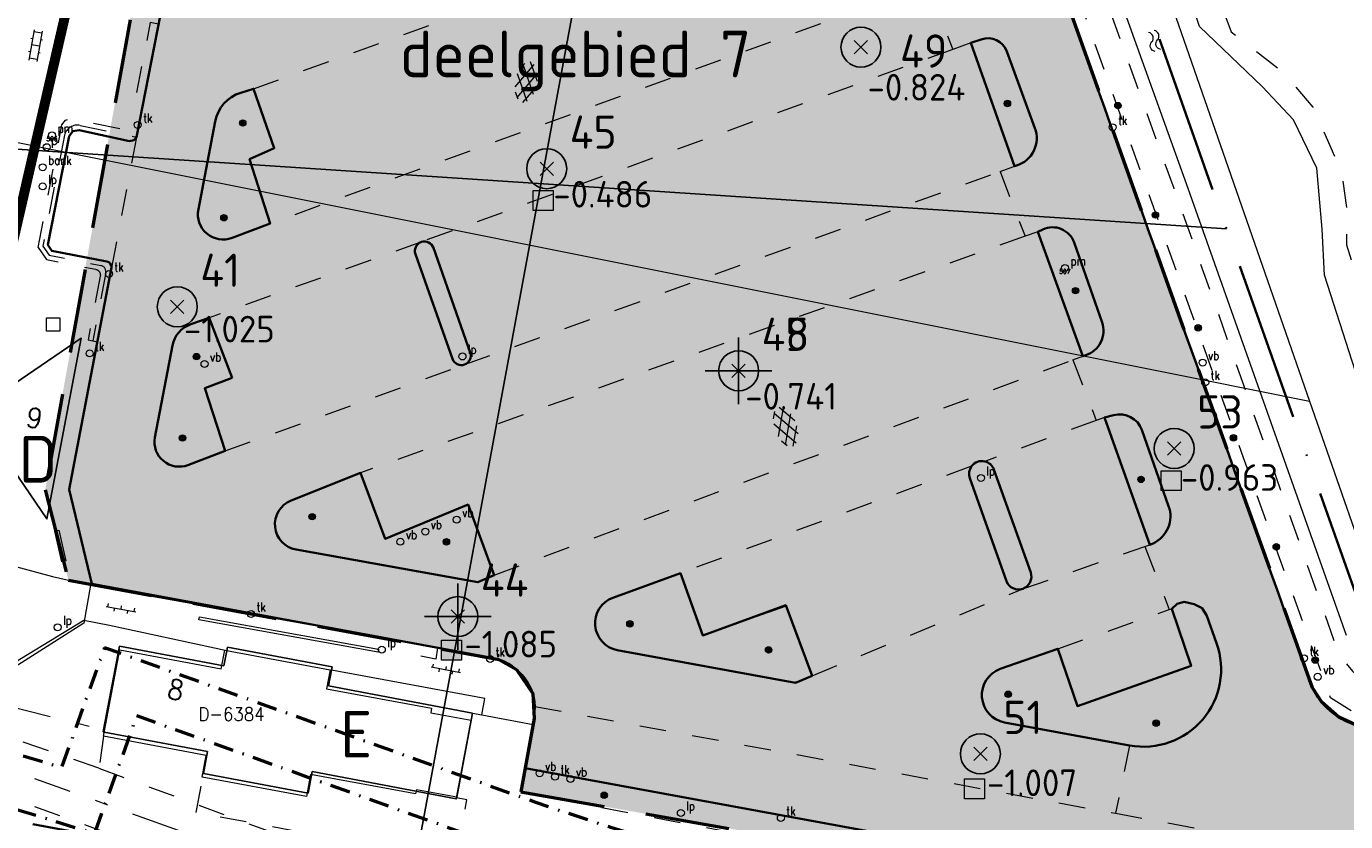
# Model space of a CAD drawing. Header units: metres. Extents: x 132072 to 132715, y 517419 to 517799.
# Tile 26 of 33: x 132472 to 132571, y 517613 to 517673. Entities that reach past the tile are written whole.
import ezdxf
from ezdxf import colors
from ezdxf.entities.mleader import LeaderData, LeaderLine
from ezdxf.enums import TextEntityAlignment as Align
from ezdxf.lldxf.tags import DXFTag
from ezdxf.math import Vec2, Vec3

# ---------------------------------------------------------------- set-up
doc = ezdxf.new("R2010")
doc.units = ezdxf.units.M
for name, pattern in [('DASHDOT', [1, 0.5, -0.25, 0, -0.25]), ('HIDDEN', [9.525, 6.35, -3.175]), ('NLCS-HIDDEN', [4, 2, -2]), ('XX-HART', [13, 4, -2, 1, -2, 4]), ('XX-PROJECTGRENS', [18, 12, -3, 0, -3])]:
    doc.linetypes.add(name, pattern=pattern)
doc.layers.get('0').update_dxf_attribs({"linetype": 'CONTINUOUS'})
for name, color, linetype, lineweight in [('B-XX-MO-DETAIL1-V', 253, 'CONTINUOUS', 18), ('B-XX-OG-TOPOGRAFIE_BEBOUWING_OVERIG-T35', 90, 'CONTINUOUS', 35), ('B-XX-VH-VERHARDING_ASFALT-ROOD-G', 1, 'CONTINUOUS', 35), ('GBKN AS SPOOR', 252, 'XX-HART', 13), ('GBKN HEK', 252, 'XX-HART', 13), ('GBKN HOOFDGEBOUW', 250, 'CONTINUOUS', 25), ('GBKN HUISNUMMER', 252, 'CONTINUOUS', 13), ('GBKN KANT FUNCTIEVERSCHIL WEG', 252, 'NLCS-HIDDEN', 13), ('GBKN KANT FUNTIEVERSCHIL', 252, 'NLCS-HIDDEN', 13), ('GBKN KANT GESLOTEN VERHARDING', 252, 'CONTINUOUS', 13), ('GBKN KANT GESLOTEN VERHARDING WEG', 252, 'CONTINUOUS', 13), ('GBKN KANT OP  OF INRIT', 252, 'NLCS-HIDDEN', 13), ('GBKN KANT OPEN VERHARDING', 252, 'CONTINUOUS', 13), ('GBKN KUNSTWERK DROOG', 252, 'CONTINUOUS', 13), ('GBKN LUIFEL', 252, 'NLCS-HIDDEN', 13), ('GBKN TALUDLIJN', 252, 'NLCS-HIDDEN', 13), ('GBKN TERREINAFSCHEIDING', 252, 'NLCS-HIDDEN', 13), ('GBKN TRAPTREDE', 252, 'NLCS-HIDDEN', 13), ('GBKN VERHARDINGSSYMBOOL', 252, 'CONTINUOUS', 13), ('GBKN VLAKAFSLUITING BEHEER GROEN', 252, 'NLCS-HIDDEN', 13), ('GBKN VLAKAFSLUITING BEHEER WEGEN', 252, 'NLCS-HIDDEN', 13), ('GBKN WALBESCHERMING', 252, 'CONTINUOUS', 13), ('GBKN WATER', 252, 'CONTINUOUS', 13), ('GRENS MAAIVELD', 252, 'NLCS-HIDDEN', 13), ('KADASTER PERCEELNUMMER', 252, 'CONTINUOUS', 13), ('KADASTER PERCEELSGRENS', 252, 'KG-KADASTRAAL', 13), ('N-XX-KG-11 MTR GRENS', 7, 'DASHDOT', 35), ('N-XX-KG-7 MTR GRENS', 7, 'DASHDOT', 35), ('N-XX-KG-PROJECTGRENS-G', 7, 'XX-PROJECTGRENS', 35), ('N-XX-MO-BODEM_VERVUILING-V', 253, 'CONTINUOUS', 18), ('N-XX-MO-ONDERZOEK_BORING_ASFALT-S', 30, 'CONTINUOUS', 25), ('N-XX-MO-ONDERZOEK_BORING_GROND en ASFALT-S', 30, 'CONTINUOUS', 25), ('N-XX-MO-ONDERZOEK_NAP_ASFALT-S', 10, 'CONTINUOUS', 25), ('N-XX-MO-ONDERZOEK_PEILBUIS_ASFALT-S', 150, 'CONTINUOUS', 25), ('N-XX-MO-ONDERZOEK_VAKINDELING-S', 2, 'CONTINUOUS', 25), ('THEMA BOOM', 252, 'CONTINUOUS', 13), ('THEMA LICHTMAST', 252, 'CONTINUOUS', 13), ('THEMA RIOOL', 252, 'CONTINUOUS', 13), ('THEMA STRAATMEUBILAIR', 252, 'CONTINUOUS', 13), ('THEMA TEKST PARKEERMETERNR', 252, 'CONTINUOUS', 13), ('X-XX-AL-DETAIL1-T25', 8, 'CONTINUOUS', 25), ('X-XX-AL-REFERENTIE-G', 7, 'CONTINUOUS', 18)]:
    doc.layers.add(name, color=color, linetype=linetype, lineweight=lineweight)
doc.styles.add('NLCS-ISO', font='NLCS-ISO.ttf')
doc.styles.add('NLCS-ISO-M1000-T35', font='NLCS-ISO.ttf', dxfattribs={"height": 3.5})
doc.styles.add('Style-STANDARD', font='STANDARD.shx')
tags = doc.linetypes.add('KG-KADASTRAAL', pattern='A,5.5,-2,["K",Standard,S=1.8,R=0,X=0,Y=-0.9],-2,5.5,-2,[5,NLCS.SHX,S=0.75,R=0,X=0,Y=0],-2', length=19).pattern_tags.tags
tags[6] = DXFTag(74, 10)

# ---------------------------------------------------------------- blocks, each defined once
blk = doc.blocks.new('water')
at = {"layer": 'GBKN WATER', "extrusion": (0, 0, -1)}
for centre in [(-0.00375, 0.00025), (-0.00375, -0.00425)]:
    blk.add_arc(centre, 0.00425, 28.07249, 151.92751, dxfattribs=at)
at = {"layer": 'GBKN WATER'}
for centre in [(0.01125, 0.00425), (0.01125, -0.00025)]:
    blk.add_arc(centre, 0.00425, 208.07248, 331.92751, dxfattribs=at)
blk = doc.blocks.new('OV6')
at = {"layer": 'GBKN VERHARDINGSSYMBOOL'}
for p, q in [((0, 0), (0.045, 0)), ((0.0025, 0), (0.0025, 0.005)), ((0.0225, 0), (0.0225, 0.005)), ((0.0325, 0), (0.0325, -0.005)), ((0.0425, 0), (0.0425, 0.005)), ((0.0125, 0), (0.0125, -0.005))]:
    blk.add_line(p, q, dxfattribs=at)
blk = doc.blocks.new('GV4')
at = {"layer": 'GBKN VERHARDINGSSYMBOOL'}
for p, q in [((0.0026, -0.009), (0.0408, 0.0128)), ((0.0037, 0.0052), (0.0132, 0.0107)), ((0.006, 0.0071), (0.0471, -0.0163)), ((0.0149, -0.0163), (0.056, 0.0071)), ((0.0212, 0.0128), (0.0594, -0.009)), ((0.0488, 0.0107), (0.0583, 0.0052)), ((0, -0.003), (0.027, -0.0185)), ((0.035, -0.0185), (0.062, -0.003))]:
    blk.add_line(p, q, dxfattribs=at)
blk = doc.blocks.new('OV2')
at = {"layer": 'GBKN VERHARDINGSSYMBOOL'}
for p, q in [((0.0031, -0.023), (0.0031, 0.023)), ((0.0031, 0.02), (0.0151, 0.02)), ((0.0151, -0.023), (0.0151, 0.023)), ((0.0001, 0.01), (0.0031, 0.01)), ((0.0031, 0), (0.0151, 0)), ((0.0181, 0.01), (0.0151, 0.01)), ((0.0001, -0.01), (0.0031, -0.01)), ((0.0181, -0.01), (0.0151, -0.01)), ((0.0031, -0.02), (0.0151, -0.02))]:
    blk.add_line(p, q, dxfattribs=at)
blk = doc.blocks.new('boom')
at = {"layer": 'THEMA BOOM'}
for radius in [0.0243, 0.0172, 0.0112, 0.00446]:
    blk.add_circle((0, 0), radius, dxfattribs=at)
blk = doc.blocks.new('vbord')
at = {"layer": 'THEMA STRAATMEUBILAIR'}
blk.add_circle((0, 0), 0.0262, dxfattribs=at)
at = {"layer": 'THEMA STRAATMEUBILAIR', "style": 'Style-STANDARD', "width": 0.9}
blk.add_text('vb', height=0.0675, dxfattribs=at).set_placement((0.0413, 0.0187))
blk = doc.blocks.new('tkolk')
at = {"layer": 'THEMA RIOOL'}
blk.add_circle((0, 0), 0.0262, dxfattribs=at)
at = {"layer": 'THEMA RIOOL', "style": 'Style-STANDARD', "width": 0.9}
blk.add_text('tk', height=0.0675, dxfattribs=at).set_placement((0.0413, 0.0187))
blk = doc.blocks.new('lp')
at = {"layer": 'THEMA LICHTMAST'}
blk.add_circle((0, 0), 0.0262, dxfattribs=at)
at = {"layer": 'THEMA LICHTMAST', "style": 'Style-STANDARD', "width": 0.899999}
blk.add_text('lp', height=0.0675, dxfattribs=at).set_placement((0.0412, 0.0188))
blk = doc.blocks.new('parkm')
at = {"layer": 'THEMA STRAATMEUBILAIR'}
blk.add_circle((0, 0), 0.0262, dxfattribs=at)
at = {"layer": 'THEMA STRAATMEUBILAIR', "style": 'Style-STANDARD', "width": 0.899999}
blk.add_text('pm', height=0.0675, dxfattribs=at).set_placement((0.0413, 0.0188))
blk = doc.blocks.new('put')
at = {"layer": 'THEMA RIOOL'}
for p, q in [((-0.05, -0.05), (-0.05, 0.05)), ((-0.05, 0.05), (0.05, 0.05)), ((0.05, 0.05), (0.05, -0.05)), ((0.05, -0.05), (-0.05, -0.05))]:
    blk.add_line(p, q, dxfattribs=at)
blk = doc.blocks.new('bank')
at = {"layer": 'THEMA STRAATMEUBILAIR'}
blk.add_circle((0, 0), 0.0262, dxfattribs=at)
at = {"layer": 'THEMA STRAATMEUBILAIR', "style": 'Style-STANDARD', "width": 0.9}
blk.add_text('bank', height=0.0675, dxfattribs=at).set_placement((0.0413, 0.0187))
blk = doc.blocks.new('afvalb_1')
at = {"layer": 'THEMA STRAATMEUBILAIR', "flags": 128}
for points in [[(0.0413, 0.0639), (0.0413, -0.0036)], [(0.0413, 0.0543), (0.047, 0.0607), (0.0528, 0.0639), (0.0613, 0.0639), (0.0671, 0.0607), (0.0728, 0.0543), (0.0757, 0.0442), (0.0757, 0.0379), (0.0728, 0.0283), (0.0671, 0.022), (0.0613, 0.0187), (0.0528, 0.0187), (0.047, 0.022), (0.0413, 0.0283)]]:
    blk.add_lwpolyline(points, dxfattribs=at)
at = {"layer": 'THEMA STRAATMEUBILAIR'}
blk.add_circle((0, 0), 0.0262, dxfattribs=at)
blk = doc.blocks.new('Ondergrond_20161213')
at = {"layer": 'GBKN AS SPOOR', "flags": 128}
blk.add_lwpolyline([(132483.919, 517612.116), (132472.797, 517616.13)], dxfattribs=at)
at = {"layer": 'GBKN HEK', "flags": 128}
for points in [[(132470.073, 517621.778), (132477.957, 517619.8)], [(132505.655, 517621.058), (132506.36, 517620.924)], [(132477.96, 517619.318), (132478.008, 517619.639)]]:
    blk.add_lwpolyline(points, dxfattribs=at)
at = {"layer": 'GBKN HOOFDGEBOUW', "flags": 128}
for points in [[(132468.188, 517643.701), (132476.263, 517649.227), (132473.7, 517635.647), (132468.188, 517643.701)], [(132477.957, 517619.8), (132479.151, 517626.089)], [(132486.988, 517624.601), (132479.151, 517626.089)], [(132487.206, 517625.746), (132487.257, 517626.016)], [(132487.257, 517626.016), (132495.117, 517624.524)], [(132487.206, 517625.746), (132486.988, 517624.601)], [(132494.848, 517623.109), (132495.071, 517624.286)], [(132495.071, 517624.286), (132495.117, 517624.524)], [(132505.655, 517621.058), (132494.848, 517623.109)], [(132505.655, 517621.058), (132504.448, 517614.698)], [(132478.008, 517619.639), (132477.929, 517619.654), (132477.957, 517619.8)], [(132485.767, 517618.166), (132478.008, 517619.639)], [(132485.767, 517618.166), (132485.457, 517616.535)], [(132493.317, 517615.043), (132485.457, 517616.535)], [(132493.626, 517616.674), (132493.317, 517615.043)], [(132504.448, 517614.698), (132504.433, 517614.623), (132493.626, 517616.674)]]:
    blk.add_lwpolyline(points, dxfattribs=at)
at = {"layer": 'GBKN KANT FUNCTIEVERSCHIL WEG', "flags": 128}
for points in [[(132489.213, 517667.957), (132527.976, 517681.943)], [(132531.784, 517672.83), (132490.45, 517657.823)], [(132543.077, 517671.403), (132541.722, 517670.912)], [(132541.722, 517670.912), (132501.822, 517656.449)], [(132480.435, 517664.317), (132478.55, 517654.469)], [(132505.062, 517647.236), (132545.263, 517661.737)], [(132545.263, 517661.737), (132546.501, 517662.184)], [(132547.14, 517656.876), (132497.232, 517639.107)], [(132548.097, 517657.217), (132547.14, 517656.876)], [(132501.779, 517656.434), (132485.876, 517650.744)], [(132507.289, 517631.427), (132550.726, 517647.586)], [(132550.726, 517647.586), (132551.47, 517647.863)], [(132487.088, 517640.748), (132505.051, 517647.232)], [(132552.482, 517643.039), (132544.118, 517639.966)], [(132553.106, 517643.268), (132552.482, 517643.039)], [(132543.124, 517639.6), (132521.264, 517631.568)], [(132556.139, 517633.565), (132556.502, 517633.69)], [(132546.981, 517630.401), (132556.139, 517633.565)], [(132531.147, 517623.869), (132546.968, 517630.396)], [(132549.595, 517625.896), (132557.967, 517628.83)], [(132557.967, 517628.83), (132558.15, 517628.894)], [(132510.343, 517621.56), (132553.931, 517613.536)], [(132553.931, 517613.536), (132564.673, 517611.559), (132564.639, 517611.094)]]:
    blk.add_lwpolyline(points, dxfattribs=at)
at = {"layer": 'GBKN KANT FUNTIEVERSCHIL', "flags": 128}
blk.add_lwpolyline([(132482.079, 517672.808), (132480.816, 517666.268)], dxfattribs=at)
at = {"layer": 'GBKN KANT GESLOTEN VERHARDING', "flags": 128}
for points in [[(132568.482, 517623.517), (132556.628, 517656.751), (132538.548, 517706.951)], [(132480.816, 517666.268), (132480.512, 517664.692)], [(132477.492, 517648.954), (132475.365, 517637.863), (132477.07, 517630.78)], [(132477.07, 517630.78), (132501.212, 517626.302)], [(132501.212, 517626.302), (132503.032, 517625.964)], [(132503.032, 517625.964), (132507.125, 517625.205)], [(132510.199, 517620.195), (132510.285, 517620.663), (132510.343, 517621.56)], [(132509.602, 517616.929), (132510.199, 517620.195)], [(132563.824, 517606.948), (132509.602, 517616.929)]]:
    blk.add_lwpolyline(points, dxfattribs=at)
at = {"layer": 'GBKN KANT GESLOTEN VERHARDING', "extrusion": (0, 0, -1)}
blk.add_arc((-132506.46, 517621.375), 3.887, 99.84798, 177.27246, dxfattribs=at)
at = {"layer": 'GBKN KANT GESLOTEN VERHARDING'}
blk.add_arc((132573.602, 517625.352), 5.439, 199.72249, 258.85958, dxfattribs=at)
at = {"layer": 'GBKN KANT GESLOTEN VERHARDING WEG', "flags": 128}
for points in [[(132543.077, 517671.403), (132543.861, 517671.67)], [(132546.501, 517662.184), (132546.35, 517662.137), (132543.077, 517671.403)], [(132545.772, 517670.762), (132547.885, 517664.999)], [(132489.213, 517667.957), (132488.258, 517667.658)], [(132490.45, 517657.823), (132488.907, 517662.666), (132490.766, 517663.489), (132489.213, 517667.957)], [(132486.331, 517665.503), (132485.068, 517658.898)], [(132487.598, 517656.758), (132490.45, 517657.823)], [(132548.097, 517657.217), (132548.482, 517657.394)], [(132551.47, 517647.863), (132548.097, 517657.217)], [(132504.15, 517647.664), (132501.366, 517655.533)], [(132501.822, 517656.449), (132501.779, 517656.434)], [(132502.716, 517656.011), (132505.484, 517648.133)], [(132550.825, 517656.408), (132552.919, 517650.41)], [(132485.876, 517650.744), (132484.5, 517650.261)], [(132487.088, 517640.748), (132485.546, 517645.453), (132487.618, 517646.24), (132485.876, 517650.744)], [(132483.131, 517648.677), (132481.812, 517641.76)], [(132551.705, 517647.942), (132551.47, 517647.863)], [(132505.062, 517647.236), (132505.051, 517647.232)], [(132553.106, 517643.268), (132553.796, 517643.447)], [(132556.502, 517633.69), (132553.106, 517643.268)], [(132555.908, 517642.328), (132557.92, 517636.613)], [(132484.276, 517639.686), (132487.088, 517640.748)], [(132497.232, 517639.107), (132492.026, 517637.016)], [(132507.289, 517631.427), (132505.317, 517636.723), (132499.102, 517634.142), (132497.232, 517639.107)], [(132545.749, 517630.977), (132542.992, 517638.701)], [(132544.807, 517639.349), (132547.562, 517631.622)], [(132556.75, 517633.807), (132556.502, 517633.69)], [(132492.404, 517633.339), (132506.048, 517630.893), (132507.289, 517631.427)], [(132521.264, 517631.568), (132516.192, 517629.728)], [(132531.147, 517623.869), (132529.213, 517629.103), (132522.938, 517626.897), (132521.264, 517631.568)], [(132546.981, 517630.401), (132546.968, 517630.396)], [(132558.15, 517628.894), (132559.6, 517624.6), (132551.07, 517621.589), (132549.595, 517625.896)], [(132561.526, 517626.298), (132560.787, 517628.373), (132560.43, 517628.937), (132559.841, 517629.249), (132559.078, 517629.414), (132558.548, 517629.273), (132558.15, 517628.894)], [(132516.524, 517625.786), (132529.794, 517623.36), (132531.147, 517623.869)], [(132549.595, 517625.896), (132545.279, 517624.372)], [(132545.596, 517620.365), (132554.988, 517618.632)]]:
    blk.add_lwpolyline(points, dxfattribs=at)
at = {"layer": 'GBKN KANT GESLOTEN VERHARDING WEG', "extrusion": (0, 0, -1)}
for centre, radius, start, end in [((-132544.346, 517670.225), 1.524, 71.45547, 159.37342), ((-132545.845, 517664.254), 2.171, 159.93586, 252.42639), ((-132549.202, 517655.828), 1.723, 65.29844, 160.34701), ((-132502.042, 517655.768), 0.716, 72.07251, 160.13099), ((-132502.039, 517655.77), 0.713, 340.6149, 68.63661), ((-132551.082, 517649.781), 1.941, 161.08814, 251.29666), ((-132504.821, 517647.907), 0.713, 251.1589, 340.07348), ((-132504.805, 517647.904), 0.716, 161.39068, 248.99926), ((-132554.238, 517641.729), 1.774, 75.56262, 160.26931), ((-132543.899, 517639.029), 0.962, 36.3991, 103.17255), ((-132543.891, 517639.02), 0.973, 103.47489, 160.21405), ((-132543.896, 517639.028), 0.961, 340.13381, 36.57228), ((-132555.799, 517635.85), 2.254, 160.21813, 245.05059), ((-132546.651, 517631.3), 0.958, 250.66114, 340.30568), ((-132546.646, 517631.309), 0.968, 161.13417, 249.75973)]:
    blk.add_arc(centre, radius, start, end, dxfattribs=at)
at = {"layer": 'GBKN KANT GESLOTEN VERHARDING WEG'}
for centre, radius, start, end in [((132489.095, 517664.971), 2.815, 107.29788, 169.09599), ((132486.925, 517658.528), 1.893, 168.71624, 290.83135), ((132485.148, 517648.317), 2.049, 108.44011, 169.8883), ((132483.627, 517641.416), 1.848, 169.27379, 290.55017), ((132492.738, 517635.231), 1.922, 111.76324, 259.97567), ((132516.907, 517627.803), 2.053, 110.37703, 259.25129), ((132556.046, 517624.351), 5.816, 259.52218, 19.55896), ((132545.977, 517622.411), 2.081, 109.58952, 259.45715)]:
    blk.add_arc(centre, radius, start, end, dxfattribs=at)
at = {"layer": 'GBKN KANT OP  OF INRIT', "flags": 128}
for points in [[(132482.079, 517672.808), (132481.451, 517672.923), (132480.178, 517666.396), (132480.816, 517666.268)], [(132503.032, 517625.964), (132502.889, 517625.115), (132501.065, 517625.48), (132501.212, 517626.302)]]:
    blk.add_lwpolyline(points, dxfattribs=at)
at = {"layer": 'GBKN KANT OPEN VERHARDING', "flags": 128}
for points in [[(132480.435, 517664.317), (132480.218, 517664.082), (132479.902, 517664.03), (132476.122, 517664.845), (132475.652, 517664.765), (132475.367, 517664.383), (132473.772, 517656.237)], [(132480.512, 517664.692), (132480.435, 517664.317)], [(132478.197, 517654.981), (132474.079, 517655.781), (132473.772, 517656.237)], [(132477.492, 517648.954), (132478.55, 517654.469)], [(132487.206, 517625.746), (132478.409, 517627.627), (132476.463, 517628.024), (132469.707, 517623.909)], [(132506.36, 517620.924), (132506.579, 517622.144), (132495.071, 517624.286)], [(132506.36, 517620.924), (132510.199, 517620.195)]]:
    blk.add_lwpolyline(points, dxfattribs=at)
at = {"layer": 'GBKN KANT OPEN VERHARDING'}
blk.add_arc((132478.104, 517654.539), 0.452, 351.06358, 78.1053, dxfattribs=at)
at = {"layer": 'GBKN KUNSTWERK DROOG', "flags": 128}
for points in [[(132474.594, 517634.797), (132475.118, 517632.487), (132474.825, 517632.421), (132474.301, 517634.731), (132474.594, 517634.797)], [(132485.109, 517628.057), (132485.15, 517628.282), (132498.601, 517625.849), (132498.56, 517625.624), (132485.109, 517628.057)]]:
    blk.add_lwpolyline(points, dxfattribs=at)
at = {"layer": 'GBKN LUIFEL', "flags": 128}
for points in [[(132484.899, 517613.596), (132485.457, 517616.535)], [(132504.387, 517609.897), (132504.917, 517612.868), (132505.234, 517614.549)], [(132505.234, 517614.549), (132504.448, 517614.698)], [(132504.387, 517609.897), (132484.899, 517613.596)]]:
    blk.add_lwpolyline(points, dxfattribs=at)
at = {"layer": 'GBKN TALUDLIJN', "flags": 128}
blk.add_lwpolyline([(132546.652, 517714.934), (132562.612, 517672.219), (132566.454, 517669.243), (132568.74, 517666.582), (132570.908, 517661.693), (132571.302, 517658.756), (132571.263, 517656.232), (132572.463, 517652.489)], dxfattribs=at)
at = {"layer": 'GBKN TERREINAFSCHEIDING', "flags": 128}
blk.add_lwpolyline([(132509.602, 517616.929), (132509.276, 517615.148), (132526.203, 517611.899)], dxfattribs=at)
at = {"layer": 'GBKN TRAPTREDE', "flags": 128}
for points in [[(132473.032, 517656.029), (132474.82, 517665.237), (132475.086, 517665.607), (132475.531, 517665.707), (132480.512, 517664.692)], [(132475.016, 517664.477), (132473.386, 517656.133)], [(132476.194, 517665.201), (132480.435, 517664.317)], [(132473.032, 517656.029), (132473.657, 517655.134), (132477.361, 517654.396)], [(132473.386, 517656.133), (132473.863, 517655.45), (132477.757, 517654.674)], [(132477.701, 517653.866), (132476.797, 517649.087), (132477.14, 517649.021)], [(132478.111, 517654.149), (132477.14, 517649.021)], [(132477.14, 517649.021), (132477.492, 517648.954)]]:
    blk.add_lwpolyline(points, dxfattribs=at)
at = {"layer": 'GBKN TRAPTREDE'}
for centre, radius, start, end in [((132475.987, 517664.217), 1.006, 78.15196, 164.99789), ((132477.666, 517654.231), 0.452, 349.57674, 78.40571)]:
    blk.add_arc(centre, radius, start, end, dxfattribs=at)
at = {"layer": 'GBKN TRAPTREDE', "extrusion": (0, 0, -1)}
blk.add_arc((-132477.267, 517653.962), 0.444, 102.16055, 192.47834, dxfattribs=at)
at = {"layer": 'GBKN VLAKAFSLUITING BEHEER GROEN', "flags": 128}
for points in [[(132587.313, 517618.165), (132571.978, 517621.004), (132570.072, 517622.202), (132566.575, 517631.828), (132563.541, 517640.243), (132536.824, 517714.769), (132534.229, 517721.945)], [(132536.361, 517722.645), (132536.667, 517720.723), (132545.621, 517695.678), (132558.302, 517660.495), (132570.307, 517626.576), (132570.596, 517625.854), (132570.892, 517625.331), (132571.362, 517624.632), (132571.717, 517624.206), (132572.27, 517623.685), (132572.836, 517623.242), (132573.445, 517622.86), (132574.09, 517622.544), (132574.765, 517622.298), (132575.462, 517622.123), (132606.802, 517615.97), (132642.822, 517609.078)]]:
    blk.add_lwpolyline(points, dxfattribs=at)
at = {"layer": 'GBKN VLAKAFSLUITING BEHEER WEGEN', "flags": 128}
for points in [[(132539.884, 517675.673), (132541.722, 517670.912)], [(132545.263, 517661.737), (132547.14, 517656.876)], [(132550.726, 517647.586), (132552.482, 517643.039)], [(132556.139, 517633.565), (132557.967, 517628.83)], [(132554.988, 517618.632), (132553.931, 517613.536)]]:
    blk.add_lwpolyline(points, dxfattribs=at)
at = {"layer": 'GBKN WALBESCHERMING', "flags": 128}
for points in [[(132537.291, 517722.859), (132537.636, 517720.983), (132559.244, 517660.832), (132571.25, 517626.91)], [(132576.09, 517633.878), (132569.627, 517653.946), (132569.45, 517657.415), (132569.056, 517661.988), (132567.302, 517665.616), (132564.937, 517668.119), (132560.228, 517672.633), (132553.073, 517693.931), (132546.102, 517713.456)]]:
    blk.add_lwpolyline(points, dxfattribs=at)
at = {"layer": 'GRENS MAAIVELD', "flags": 128}
for points in [[(132477.6, 517616.92), (132469.711, 517619.632)], [(132477.96, 517619.318), (132477.6, 517616.92)], [(132477.6, 517616.92), (132495.3, 517610.36), (132508.578, 517605.676), (132512.958, 517604.239), (132518.778, 517603.522), (132520.973, 517602.707)], [(132469.001, 517615.42), (132484.164, 517609.904), (132492.03, 517607.144)]]:
    blk.add_lwpolyline(points, dxfattribs=at)
at = {"layer": 'KADASTER PERCEELSGRENS', "flags": 128}
for points in [[(132613.726, 517746.686), (132598.336, 517741.591), (132542.909, 517718.032), (132568.506, 517644.486)], [(132349.676, 517688.328), (132560.425, 517646.105)], [(132379.338, 517648.316), (132421.794, 517640.071), (132422.186, 517642.04), (132465.479, 517633.649), (132474.12, 517631.327), (132476.983, 517630.666)], [(132641.531, 517606.934), (132592.72, 517616.161), (132587.181, 517617.164), (132572.551, 517620.016), (132571.947, 517620.172), (132571.365, 517620.395), (132570.813, 517620.684), (132570.297, 517621.034), (132569.824, 517621.44), (132569.402, 517621.898), (132569.034, 517622.401), (132568.726, 517622.943), (132568.482, 517623.517), (132560.425, 517646.105)], [(132560.425, 517646.105), (132568.506, 517644.486)], [(132568.506, 517644.486), (132574.275, 517627.911), (132656.617, 517611.413)], [(132476.983, 517630.666), (132476.463, 517627.826), (132471.802, 517624.839), (132468.593, 517622.823)], [(132476.983, 517630.666), (132501.212, 517626.302), (132503.032, 517625.964), (132507.125, 517625.205), (132507.635, 517625.081), (132508.124, 517624.889), (132508.582, 517624.633), (132509.002, 517624.317), (132509.375, 517623.948), (132509.695, 517623.532), (132509.956, 517623.077), (132510.153, 517622.59), (132510.283, 517622.082), (132510.343, 517621.56), (132510.285, 517620.663), (132509.602, 517616.929), (132563.824, 517606.948), (132568.764, 517606.019)], [(132485.66, 517617.884), (132477.96, 517619.318), (132479.168, 517625.808), (132486.789, 517624.389), (132487.048, 517625.78), (132494.961, 517624.307), (132494.698, 517622.892), (132502.582, 517621.425), (132502.52, 517621.091), (132505.557, 517620.53), (132504.488, 517614.741), (132501.441, 517615.304), (132501.383, 517614.99), (132493.499, 517616.457), (132493.19, 517614.796), (132485.356, 517616.254), (132485.66, 517617.884)]]:
    blk.add_lwpolyline(points, dxfattribs=at)
at = {"layer": 'GBKN VERHARDINGSSYMBOOL', "zscale": 10}
for name, p, xscale, yscale, rotation in [('OV2', (132473.285, 517671.115), 50.00000000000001, 50.00000000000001, 170.0384834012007), ('GV4', (132509.292, 517666.947), 49.99999999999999, 49.99999999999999, 79.39794170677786), ('GV4', (132529.583, 517641.05), 49.99999999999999, 49.99999999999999, 109.8118118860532), ('OV6', (132478.16, 517629.064), 50, 50, 349.8592068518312), ('OV6', (132502.546, 517624.524), 50, 50, 349.397941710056)]:
    blk.add_blockref(name, p, dxfattribs=dict(at, xscale=xscale, yscale=yscale, rotation=rotation))
at = {"layer": 'GBKN WATER', "xscale": 100, "yscale": 100, "zscale": 10, "rotation": 108.9060609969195}
blk.add_blockref('water', (132557.112, 517670.835), dxfattribs=at)
at = {"layer": 'THEMA BOOM', "xscale": 10, "yscale": 10}
for p in [(132545.815, 517666.85), (132554.116, 517666.689), (132488.4, 517665.381), (132486.99, 517658.269), (132556.925, 517658.473), (132550.933, 517652.788), (132560.139, 517650.001), (132484.935, 517647.836), (132483.883, 517641.723), (132562.784, 517641.733), (132555.848, 517638.616), (132493.613, 517635.814), (132503.693, 517633.923), (132566.003, 517633.543), (132517.473, 517627.76), (132527.887, 517625.804), (132568.921, 517625.046), (132545.875, 517622.474), (132556.987, 517620.301), (132515.545, 517614.886)]:
    blk.add_blockref('boom', p, dxfattribs=at)
at = {"layer": 'THEMA LICHTMAST', "xscale": 10, "yscale": 10}
for p in [(132473.385, 517660.619), (132504.9, 517647.847), (132543.825, 517638.724), (132474.503, 517627.503), (132498.843, 517625.828), (132521.297, 517613.562)]:
    blk.add_blockref('lp', p, dxfattribs=at)
at = {"layer": 'THEMA RIOOL', "xscale": 10, "yscale": 10}
for name, p in [('tkolk', (132480.515, 517665.236)), ('tkolk', (132553.712, 517665.065)), ('tkolk', (132478.352, 517654.043)), ('put', (132474.176, 517650.24)), ('tkolk', (132476.903, 517648.079)), ('tkolk', (132560.665, 517645.903)), ('tkolk', (132489.029, 517628.503)), ('tkolk', (132506.978, 517625.125)), ('tkolk', (132568.085, 517625.175)), ('tkolk', (132511.843, 517616.285)), ('tkolk', (132528.805, 517613.187))]:
    blk.add_blockref(name, p, dxfattribs=at)
at = {"layer": 'THEMA STRAATMEUBILAIR', "xscale": 10, "yscale": 10}
for name, p in [('parkm', (132474.089, 517664.454)), ('afvalb_1', (132473.689, 517663.565)), ('bank', (132473.384, 517662.061)), ('parkm', (132550.133, 517654.494)), ('vbord', (132485.532, 517647.284)), ('vbord', (132560.467, 517647.387)), ('vbord', (132504.469, 517635.589)), ('vbord', (132500.242, 517633.93)), ('vbord', (132502.107, 517634.694)), ('vbord', (132569.118, 517623.786)), ('vbord', (132510.69, 517616.54)), ('vbord', (132513.009, 517616.117))]:
    blk.add_blockref(name, p, dxfattribs=at)
at = {"layer": 'GBKN HUISNUMMER', "style": 'Style-STANDARD'}
for s, rotation, p in [('9', 349.40067, (132472.763, 517643.219)), ('8', 349.45768, (132483.375, 517622.819))]:
    blk.add_text(s, height=1.5, rotation=rotation, dxfattribs=at).set_placement(p, align=Align.MIDDLE_CENTER)
at = {"layer": 'KADASTER PERCEELNUMMER', "style": 'Style-STANDARD'}
blk.add_text('D-6384', height=1, dxfattribs=at).set_placement((132487.565, 517620.99), align=Align.MIDDLE_CENTER)
at = {"layer": 'THEMA TEKST PARKEERMETERNR', "style": 'Style-STANDARD'}
for s, p in [('506', (132474.081, 517664.192)), ('507', (132550.125, 517654.232))]:
    blk.add_text(s, height=0.35, dxfattribs=at).set_placement(p, align=Align.MIDDLE_CENTER)
blk = doc.blocks.new('SMO-BODEM_BORING_01-SO')
h = blk.add_hatch(color=256)
h.dxf.hatch_style = 1
h.paths.add_polyline_path([(0, 1.501, 0.414214), (-1.501, 0), (0, 0)])
h = blk.add_hatch(color=256)
h.dxf.hatch_style = 1
h.paths.add_polyline_path([(0, 0), (1.501, 0, -0.414214), (0, -1.501)])
at = {"color": 0, "linetype": 'Continuous'}
blk.add_circle((0, 0), 1.501, dxfattribs=at)
at = {"style": 'NLCS-ISO'}
blk.add_attdef('NR', (1.724, 1.494), '', height=2.5, dxfattribs=at)
blk = doc.blocks.new('MV-niveau')
for p, q in [((-0.5, -0.5), (0.5, 0.5)), ((-0.5, 0.5), (0.5, -0.5))]:
    blk.add_line(p, q)
at = {"style": 'NLCS-ISO'}
blk.add_attdef('MV', (0.5, 0.5), '', height=2, dxfattribs=at)
blk = doc.blocks.new('SMO-BODEM_BORING_03-SO')
for q in [(0, 2.5), (-2.5, 0), (0, -2.5), (2.5, 0)]:
    blk.add_line((0, 0), q)
at = {"color": 0, "linetype": 'Continuous'}
blk.add_circle((0, 0), 1.501, dxfattribs=at)
at = {"style": 'NLCS-ISO'}
blk.add_attdef('NR', (1.724, 1.494), '', height=2.5, dxfattribs=at)
blk = doc.blocks.new('SMO-BODEM_BORING_02-SO')
h = blk.add_hatch(color=256)
edge = h.paths.add_edge_path()
edge.add_arc((0, 0), 1.501, 0, 360)
for q in [(0, 2.5), (-2.5, 0), (0, -2.5), (2.5, 0)]:
    blk.add_line((0, 0), q)
at = {"color": 0, "linetype": 'Continuous'}
blk.add_circle((0, 0), 1.501, dxfattribs=at)
at = {"style": 'NLCS-ISO'}
blk.add_attdef('NR', (1.724, 1.494), '', height=2.5, dxfattribs=at)

msp = doc.modelspace()

# ---------------------------------------------------------------- hatches: boundary and pattern name
at = {"layer": 'B-XX-MO-DETAIL1-V', "transparency": 33554646}
h = msp.add_hatch(color=151, dxfattribs=at)
h.dxf.hatch_style = 1
h.paths.add_polyline_path([(132490.951, 517720.925), (132490.73, 517714.024), (132486.697, 517710.632), (132473.572, 517637.817), (132475.308, 517631.053), (132507.635, 517625.081), (132508.967, 517624.343), (132510.175, 517622.519), (132510.285, 517620.663), (132509.276, 517615.148), (132562.801, 517605.722), (132567.148, 517598.057), (132596.297, 517592.118), (132593.043, 517601.457), (132647.611, 517591.09), (132649.526, 517601.024), (132640.716, 517602.712), (132641.531, 517606.934), (132581.302, 517618.31), (132571.947, 517620.172), (132570.696, 517620.755), (132569.41, 517621.887), (132568.723, 517622.948), (132531.992, 517725.615), (132531.84, 517727.453), (132532.356, 517729.251), (132533.641, 517731.098), (132520.703, 517728.296), (132522.54, 517727.197), (132524.065, 517724.868), (132524.82, 517722.421), (132515.197, 517725.338)])
at = {"layer": 'N-XX-MO-BODEM_VERVUILING-V', "transparency": 33554559}
h = msp.add_hatch(color=150, dxfattribs=at)
h.dxf.hatch_style = 1
h.paths.add_polyline_path([(132510.205, 517660.3), (132511.705, 517660.3), (132511.705, 517658.8), (132510.205, 517658.8)])
h = msp.add_hatch(color=150, dxfattribs=at)
h.dxf.hatch_style = 1
h.paths.add_polyline_path([(132557.369, 517639.267), (132558.869, 517639.267), (132558.869, 517637.767), (132557.369, 517637.767)])
h = msp.add_hatch(color=150, dxfattribs=at)
h.dxf.hatch_style = 1
h.paths.add_polyline_path([(132503.335, 517626.547), (132504.835, 517626.547), (132504.835, 517625.047), (132503.335, 517625.047)])
h = msp.add_hatch(color=150, dxfattribs=at)
h.dxf.hatch_style = 1
h.paths.add_polyline_path([(132542.591, 517616.119), (132544.091, 517616.119), (132544.091, 517614.619), (132542.591, 517614.619)])

# ---------------------------------------------------------------- linework, layer by layer
at = {"layer": 'B-XX-MO-DETAIL1-V', "color": 190, "linetype": 'HIDDEN', "lineweight": 50}
for points in [[(132571.947, 517620.172), (132570.696, 517620.755), (132569.41, 517621.887), (132568.723, 517622.948), (132531.992, 517725.615)], [(132490.951, 517720.925), (132490.73, 517714.024), (132486.697, 517710.632), (132473.572, 517637.817), (132475.308, 517631.053), (132507.635, 517625.081), (132508.967, 517624.343), (132510.175, 517622.519), (132510.285, 517620.663), (132509.276, 517615.148), (132562.801, 517605.722), (132567.148, 517598.057), (132596.297, 517592.118)]]:
    msp.add_lwpolyline(points, dxfattribs=at)
at = {"layer": 'B-XX-VH-VERHARDING_ASFALT-ROOD-G'}
for points in [[(132572.551, 517620.016, -0.264939), (132568.482, 517623.517, 0.000995), (132538.562, 517706.956, 0.000995)], [(132572.551, 517620.016, -0.264939), (132568.482, 517623.517, 0.000995), (132538.562, 517706.956, 0.000995)], [(132572.551, 517620.016, -0.264939), (132568.482, 517623.517, 0.000995), (132538.562, 517706.956)], [(132482.448, 517674.72), (132480.435, 517664.317), (132480.218, 517664.082), (132479.902, 517664.03), (132476.122, 517664.845), (132475.652, 517664.765), (132475.367, 517664.383), (132473.772, 517656.237), (132474.079, 517655.781), (132478.197, 517654.981, -0.363511), (132478.555, 517654.539), (132475.365, 517637.863), (132477.07, 517630.78), (132507.125, 517625.205, -0.344832), (132510.343, 517621.56), (132510.285, 517620.663), (132510.199, 517620.195), (132509.602, 517616.929), (132563.824, 517606.948)], [(132482.448, 517674.72), (132480.435, 517664.317), (132480.218, 517664.082), (132479.902, 517664.03), (132476.122, 517664.845), (132475.652, 517664.765), (132475.367, 517664.383), (132473.772, 517656.237), (132474.079, 517655.781), (132478.197, 517654.981, -0.363511), (132478.555, 517654.539), (132475.365, 517637.863), (132477.07, 517630.78), (132507.125, 517625.205, -0.344832), (132510.343, 517621.56), (132510.285, 517620.663), (132510.199, 517620.195), (132509.602, 517616.929), (132563.824, 517606.948)], [(132482.448, 517674.72), (132480.435, 517664.317), (132480.218, 517664.082), (132479.902, 517664.03), (132476.122, 517664.845), (132475.652, 517664.765), (132475.367, 517664.383), (132473.772, 517656.237), (132474.079, 517655.781), (132478.197, 517654.981, -0.363511), (132478.555, 517654.539), (132475.365, 517637.863), (132477.07, 517630.78), (132507.125, 517625.205, -0.344832), (132510.343, 517621.56), (132510.285, 517620.663), (132510.199, 517620.195), (132509.602, 517616.929), (132563.824, 517606.948)]]:
    msp.add_lwpolyline(points, format="xyb", dxfattribs=at)
for points in [[(132545.772, 517670.762, 0.406274), (132543.848, 517671.666), (132543.077, 517671.403), (132546.35, 517662.137), (132546.501, 517662.184, 0.427739), (132547.883, 517665.004)], [(132488.907, 517662.666), (132490.766, 517663.489), (132489.213, 517667.957), (132488.25, 517667.655, 0.276299), (132486.33, 517665.495), (132485.068, 517658.898, 0.589722), (132487.598, 517656.758), (132490.45, 517657.823)], [(132550.825, 517656.408, 0.440264), (132548.482, 517657.394), (132548.097, 517657.217), (132551.47, 517647.863), (132551.705, 517647.942, 0.41528), (132552.919, 517650.41)], [(132502.716, 517656.011, 0.404323), (132501.822, 517656.449), (132501.779, 517656.434, 0.405135), (132501.367, 517655.531), (132504.15, 517647.664, 0.408676), (132505.051, 517647.232), (132505.062, 517647.236, 0.402041), (132505.484, 517648.133)], [(132487.618, 517646.24), (132485.876, 517650.744), (132484.5, 517650.261, 0.274733), (132483.131, 517648.677), (132481.812, 517641.76, 0.586438), (132484.284, 517639.689), (132487.088, 517640.748), (132485.546, 517645.453)], [(132555.908, 517642.328, 0.388468), (132553.79, 517643.445), (132553.106, 517643.268), (132556.502, 517633.69), (132556.75, 517633.807, 0.388037), (132557.92, 517636.613)], [(132544.807, 517639.349, 0.252756), (132544.118, 517639.966, 0.299888), (132543.124, 517639.6, 0.251361), (132542.992, 517638.701), (132545.749, 517630.977, 0.412398), (132546.968, 517630.396), (132546.981, 517630.401, 0.407205), (132547.562, 517631.622)], [(132497.232, 517639.107), (132492.026, 517637.016, 0.753369), (132492.404, 517633.339), (132506.048, 517630.893), (132507.289, 517631.427), (132505.317, 517636.723), (132499.102, 517634.142)], [(132521.264, 517631.568), (132516.192, 517629.728, 0.758621), (132516.524, 517625.786), (132529.906, 517623.335), (132531.147, 517623.869), (132529.175, 517629.165), (132522.938, 517626.897)], [(132561.523, 517626.306), (132560.787, 517628.373), (132560.43, 517628.937), (132559.841, 517629.249), (132559.078, 517629.414), (132558.548, 517629.273), (132558.15, 517628.894), (132559.6, 517624.6), (132551.07, 517621.589), (132549.595, 517625.896), (132545.279, 517624.372, 0.767634), (132545.602, 517620.364), (132554.993, 517618.631, 0.577807)]]:
    msp.add_lwpolyline(points, format="xyb", close=True, dxfattribs=at)
at = {"layer": 'N-XX-KG-11 MTR GRENS', "lineweight": 50, "ltscale": 3, "flags": 128}
msp.add_lwpolyline([(132563.144, 517605.336), (132563.142, 517605.336), (132547.327, 517606.531), (132540.476, 517607.211), (132533.544, 517608.225), (132533.248, 517608.303, -0.031808), (132516.042, 517612.465), (132510.411, 517614.344), (132478.026, 517625.971), (132474.79, 517616.951), (132434.209, 517629.489), (132421.983, 517633.877), (132400.091, 517640.684), (132388.239, 517644.377), (132352.216, 517654.863), (132333.037, 517659.9), (132326.926, 517661.07), (132325.722, 517654.9), (132273.54, 517665.076), (132272.71, 517660.818), (132147.652, 517684.873), (132143.397, 517663.205), (132146.55, 517662.626), (132142.56, 517642.348), (132141.677, 517642.513), (132139.4, 517630.343), (132152.141, 517627.874)], format="xyb", dxfattribs=at)
at = {"layer": 'N-XX-KG-7 MTR GRENS', "lineweight": 50, "ltscale": 3, "flags": 128}
msp.add_lwpolyline([(132562.842, 517601.347), (132562.841, 517601.347), (132546.979, 517602.546), (132539.988, 517603.239), (132532.742, 517604.3), (132532.39, 517604.393, -0.031586), (132514.815, 517608.657), (132509.102, 517610.564), (132480.44, 517620.854), (132477.264, 517612), (132432.942, 517625.693), (132420.713, 517630.083), (132398.903, 517636.865), (132387.085, 517640.547), (132351.149, 517651.008), (132332.152, 517655.996), (132330.089, 517656.392), (132328.883, 517650.208), (132276.7, 517660.384), (132275.872, 517656.137), (132150.809, 517680.193), (132148.103, 517666.408), (132151.257, 517665.83), (132145.72, 517637.687), (132144.873, 517637.846), (132144.062, 517633.514), (132152.902, 517631.801)], format="xyb", dxfattribs=at)
at = {"layer": 'N-XX-KG-PROJECTGRENS-G'}
msp.add_lwpolyline([(132533.179, 517731.791), (132539.115, 517722.882), (132573.459, 517625.793), (132663.733, 517608.959), (132670.707, 517589.562), (132662.412, 517577.612), (132159.388, 517670.64), (132151.964, 517626.832), (132135.132, 517626.746), (132125.645, 517681.954), (132161.453, 517700.047), (132448.806, 517718.75)], close=True, dxfattribs=at)
at = {"layer": 'N-XX-MO-BODEM_VERVUILING-V', "color": 150}
for points in [[(132510.205, 517660.3), (132511.705, 517660.3), (132511.705, 517658.8), (132510.205, 517658.8)], [(132557.369, 517639.267), (132558.869, 517639.267), (132558.869, 517637.767), (132557.369, 517637.767)], [(132503.335, 517626.547), (132504.835, 517626.547), (132504.835, 517625.047), (132503.335, 517625.047)], [(132542.591, 517616.119), (132544.091, 517616.119), (132544.091, 517614.619), (132542.591, 517614.619)]]:
    msp.add_lwpolyline(points, close=True, dxfattribs=at)
at = {"layer": 'N-XX-MO-ONDERZOEK_VAKINDELING-S'}
for p, q in [((132523.643, 517730.317), (132500.925, 517607.477)), ((132562.269, 517657.428), (132147.38, 517684.822))]:
    msp.add_line(p, q, dxfattribs=at)
at = {"layer": 'X-XX-AL-DETAIL1-T25', "color": 10, "const_width": 0.75}
msp.add_lwpolyline([(132485.294, 517732.804), (132485.294, 517725.437), (132485.326, 517716.967), (132483.375, 517709.548), (132468.234, 517643.785), (132469.788, 517626.549), (132467.407, 517613.676)], dxfattribs=at)

# ---------------------------------------------------------------- block references
at = {"layer": 'N-XX-MO-ONDERZOEK_BORING_ASFALT-S'}
for p, values in [((132511.222, 517661.95), {'NR': '45'}), ((132483.49, 517651.579), {'NR': '41'}), ((132525.631, 517646.773), {'NR': '45'}), ((132558.341, 517640.937), {'NR': '53'}), ((132504.548, 517628.306), {'NR': '44'}), ((132543.787, 517617.995), {'NR': '51'})]:
    msp.add_blockref('SMO-BODEM_BORING_01-SO', p, dxfattribs=at).add_auto_attribs(values)
at = {"layer": 'N-XX-MO-ONDERZOEK_BORING_GROND en ASFALT-S'}
for name, p, values in [('SMO-BODEM_BORING_01-SO', (132511.222, 517661.95), {'NR': '45'}), ('SMO-BODEM_BORING_01-SO', (132483.49, 517651.579), {'NR': '41'}), ('SMO-BODEM_BORING_03-SO', (132525.631, 517646.773), {'NR': '48'}), ('SMO-BODEM_BORING_01-SO', (132558.341, 517640.937), {'NR': '53'}), ('SMO-BODEM_BORING_02-SO', (132504.548, 517628.306), {'NR': '44'}), ('SMO-BODEM_BORING_01-SO', (132543.787, 517617.995), {'NR': '51'})]:
    msp.add_blockref(name, p, dxfattribs=at).add_auto_attribs(values)
at = {"layer": 'N-XX-MO-ONDERZOEK_NAP_ASFALT-S'}
ref = msp.add_blockref('MV-niveau', (132534.817, 517671.08), dxfattribs=at)
ref.add_attrib('MV', '-0.824', (132535.317, 517667.067), dxfattribs={"layer": '0', "height": 2, "style": 'NLCS-ISO'})
ref = msp.add_blockref('MV-niveau', (132511.222, 517661.95), dxfattribs=at)
ref.add_attrib('MV', '-0.486', (132511.722, 517659.03), dxfattribs={"layer": '0', "height": 2, "style": 'NLCS-ISO'})
ref = msp.add_blockref('MV-niveau', (132483.49, 517651.579), dxfattribs=at)
ref.add_attrib('MV', '-1.025', (132483.99, 517648.901), dxfattribs={"layer": '0', "height": 2, "style": 'NLCS-ISO'})
ref = msp.add_blockref('MV-niveau', (132525.631, 517646.773), dxfattribs=at)
ref.add_attrib('MV', '-0.741', (132526.131, 517643.855), dxfattribs={"layer": '0', "height": 2, "style": 'NLCS-ISO'})
ref = msp.add_blockref('MV-niveau', (132558.341, 517640.937), dxfattribs=at)
ref.add_attrib('MV', '-0.963', (132558.841, 517637.753), dxfattribs={"layer": '0', "height": 2, "style": 'NLCS-ISO'})
ref = msp.add_blockref('MV-niveau', (132504.548, 517628.306), dxfattribs=at)
ref.add_attrib('MV', '-1.085', (132505.048, 517625.239), dxfattribs={"layer": '0', "height": 2, "style": 'NLCS-ISO'})
ref = msp.add_blockref('MV-niveau', (132543.787, 517617.995), dxfattribs=at)
ref.add_attrib('MV', '-1.007', (132544.287, 517614.825), dxfattribs={"layer": '0', "height": 2, "style": 'NLCS-ISO'})
at = {"layer": 'N-XX-MO-ONDERZOEK_PEILBUIS_ASFALT-S'}
ref = msp.add_blockref('SMO-BODEM_BORING_01-SO', (132534.817, 517671.08), dxfattribs=at)
ref.add_attrib('NR', '49', (132537.752, 517669.537), dxfattribs={"layer": '0', "height": 2.5, "style": 'NLCS-ISO'})
at = {"layer": 'X-XX-AL-REFERENTIE-G'}
msp.add_blockref('Ondergrond_20161213', (0, 0), dxfattribs=at)

# ---------------------------------------------------------------- texts
at = {"layer": 'B-XX-OG-TOPOGRAFIE_BEBOUWING_OVERIG-T35', "style": 'NLCS-ISO-M1000-T35'}
for s, p in [('D', (132471.602, 517638.378)), ('E', (132495.724, 517617.717))]:
    msp.add_text(s, height=3.5, dxfattribs=at).set_placement(p)

# ---------------------------------------------------------------- leaders
at = {"layer": 'B-XX-MO-DETAIL1-V', "linetype": 'Continuous'}
ml = msp.add_multileader_mtext('Standard', dxfattribs=at)
ml.set_content('{\\C2;deelgebied 7}', color=90, style='NLCS-ISO-M1000-T35')
ml.set_leader_properties(color=256, lineweight=-1)
ml.build(insert=Vec2(0, 0))
ml.multileader.update_dxf_attribs({"leader_type": 0, "text_left_attachment_type": 5, "text_right_attachment_type": 5, "dogleg_length": 3.5, "arrow_head_size": 2.5})
ctx = ml.context
ctx.base_point, ctx.char_height, ctx.arrow_head_size, ctx.landing_gap_size, ctx.plane_origin = Vec3(132499.303, 517667.766), 3.5, 2.5, 0.9, Vec3(98238.266, -15575.768)
ctx.left_attachment, ctx.right_attachment = 5, 5
notes = []
notes.append((ctx, [(0, (1, 1, 0), (132495.803, 517667.766), (1, 0), 3.5, [(0, [(132493.402, 517654.445)], 0, [])])]))
ctx.mtext.insert, ctx.mtext.rotation, ctx.mtext.flow_direction = Vec3(132500.203, 517672.316), 6.283185, 5
for ctx, leaders in notes:
    for number, flags, end, landing, length, lines in leaders:
        leader = LeaderData()
        leader.index, (leader.has_last_leader_line, leader.has_dogleg_vector, leader.attachment_direction) = number, flags
        leader.last_leader_point, leader.dogleg_vector, leader.dogleg_length = Vec3(end), Vec3(landing), length
        for number, points, colour, breaks in lines:
            line = LeaderLine()
            line.index, line.vertices, line.color, line.breaks = number, Vec3.list(points), colors.encode_raw_color(colour), breaks
            leader.lines.append(line)
        ctx.leaders.append(leader)

doc.saveas('drawing.dxf')
